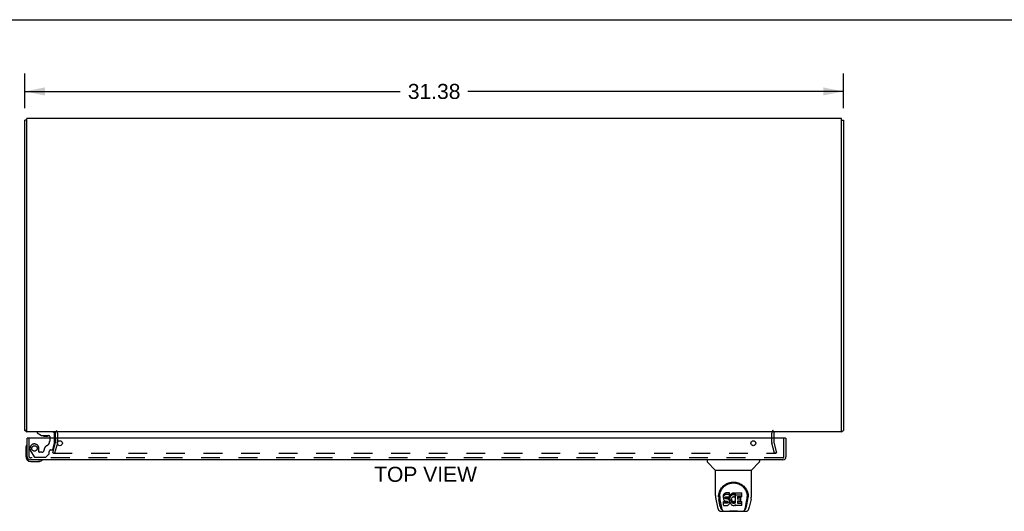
# Model space of a CAD drawing. Header units: inches. Extents: x 0 to 131, y 0 to 85.
# Tile 6 of 8: x 28 to 65, y 66 to 85. Entities that reach past the tile are written whole.
import ezdxf

# ---------------------------------------------------------------- set-up
doc = ezdxf.new("R2010")
doc.units = ezdxf.units.IN
doc.header["$LTSCALE"] = 7.192308
doc.header["$MEASUREMENT"] = 0
doc.linetypes.add('HIDDEN', pattern=[0.2, 0.1, -0.1])
doc.layers.get('0').update_dxf_attribs({"linetype": 'CONTINUOUS'})
for name, color, linetype in [('DEFAULT_2', 8, 'HIDDEN'), ('DIMENSIONS', 7, 'CONTINUOUS'), ('DOOR_ASSEMBLY', 7, 'CONTINUOUS')]:
    doc.layers.add(name, color=color, linetype=linetype)
doc.styles.get("Standard").update_dxf_attribs({"font": 'arial.ttf'})
doc.dimstyles.new('DIMSTYLE_1', dxfattribs={"dimtxt": 0.576923, "dimasz": 0.769231, "dimexe": 0.09, "dimexo": 0.07, "dimgap": 0.0375, "dimtad": 0, "dimtih": 1, "dimtoh": 1, "dimzin": 4, "dimdsep": 46, "dimtxsty": 'Standard', "dimblk": '_FILLED', "dimblk1": '_FILLED', "dimblk2": '_FILLED', "dimcen": 0.09, "dimadec": 3, "dimazin": 1, "dimtfac": 1, "dimtdec": 3, "dimtofl": 0, "dimtmove": 0, "dimatfit": 3, "dimldrblk": '_FILLED', "dimfxl": 0, "dimtolj": 1, "dimtzin": 4, "dimarcsym": 0})

# ---------------------------------------------------------------- blocks, each defined once
blk = doc.blocks.new('_FILLED')
at = {"color": 0, "linetype": 'ByBlock'}
blk.add_solid([(0, 0), (-1, 0.2), (-1, -0.2)], dxfattribs=at)
blk = doc.blocks.new('*D2')
at = {"layer": 'DIMENSIONS', "color": 2, "linetype": 'Continuous'}
for p, q in [((27.846, 81.224), (27.846, 82.562)), ((59.221, 81.224), (59.221, 82.562)), ((27.846, 81.869), (42.237, 81.869)), ((59.221, 81.869), (44.83, 81.869))]:
    blk.add_line(p, q, dxfattribs=at)
at = {"layer": 'DIMENSIONS', "color": 2, "linetype": 'Continuous', "xscale": 0.7692307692, "yscale": 0.7692307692, "zscale": 0.7692307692, "rotation": 180}
blk.add_blockref('_FILLED', (27.846, 81.869), dxfattribs=at)
at = {"layer": 'DIMENSIONS', "color": 2, "linetype": 'Continuous', "xscale": 0.7692307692, "yscale": 0.7692307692, "zscale": 0.7692307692}
blk.add_blockref('_FILLED', (59.221, 81.869), dxfattribs=at)
at = {"layer": 'DIMENSIONS', "color": 2, "linetype": 'Continuous', "insert": (43.533, 82.158), "char_height": 0.5769, "width": 2.01601, "attachment_point": 2, "line_spacing_factor": 0.9}
blk.add_mtext('31.38', dxfattribs=at)

msp = doc.modelspace()

# ---------------------------------------------------------------- linework, layer by layer
at = {"color": 7, "linetype": 'Continuous'}
for p, q in [((0, 84.615), (130.769, 84.615)), ((27.921, 80.766), (27.846, 80.766)), ((59.146, 80.766), (59.221, 80.766)), ((27.921, 68.892), (27.846, 68.892))]:
    msp.add_line(p, q, dxfattribs=at)
at = {"color": 3, "linetype": 'Continuous'}
for p, q in [((27.846, 68.892), (27.846, 80.766)), ((27.921, 68.829), (27.921, 80.829)), ((59.146, 80.829), (27.921, 80.829)), ((59.146, 68.829), (59.146, 80.829)), ((59.221, 80.766), (59.221, 68.892)), ((59.146, 68.829), (27.921, 68.829)), ((29.021, 68.586), (29.021, 68.787)), ((56.546, 68.787), (56.546, 68.586)), ((59.203, 68.875), (59.207, 68.877))]:
    msp.add_line(p, q, dxfattribs=at)
for points in [[(27.86, 68.877), (27.858, 68.879), (27.856, 68.88), (27.854, 68.881), (27.852, 68.882), (27.851, 68.883), (27.849, 68.885), (27.848, 68.886), (27.847, 68.887), (27.847, 68.888), (27.846, 68.89), (27.846, 68.891), (27.846, 68.892)], [(27.877, 68.866), (27.875, 68.868), (27.873, 68.869), (27.871, 68.871), (27.869, 68.872), (27.867, 68.874), (27.865, 68.875), (27.86, 68.877)], [(59.19, 68.866), (59.19, 68.867), (59.191, 68.867), (59.192, 68.868), (59.192, 68.869), (59.193, 68.869), (59.194, 68.87), (59.195, 68.871), (59.196, 68.872), (59.198, 68.872), (59.199, 68.873), (59.2, 68.874), (59.201, 68.874), (59.203, 68.875)], [(59.207, 68.877), (59.208, 68.878), (59.209, 68.879), (59.21, 68.879), (59.211, 68.88), (59.212, 68.88), (59.213, 68.881), (59.214, 68.882), (59.215, 68.882), (59.215, 68.883), (59.216, 68.883), (59.217, 68.884), (59.217, 68.884), (59.218, 68.885), (59.218, 68.885), (59.219, 68.886), (59.219, 68.886), (59.219, 68.887), (59.22, 68.887), (59.22, 68.888), (59.22, 68.888), (59.22, 68.888), (59.22, 68.889), (59.221, 68.889), (59.221, 68.89), (59.221, 68.89), (59.221, 68.891), (59.221, 68.891), (59.221, 68.892)]]:
    msp.add_lwpolyline(points, dxfattribs=at)
for centre, radius, start, end in [((27.963, 68.946), 0.117, 222.5569, 248.9578), ((28.979, 68.787), 0.042, 0, 90), ((56.588, 68.787), 0.042, 90, 180), ((59.104, 68.946), 0.117, 291.0377, 317.4431)]:
    msp.add_arc(centre, radius, start, end, dxfattribs=at)
at = {"layer": 'DEFAULT_2', "color": 8, "linetype": 'HIDDEN'}
for p, q in [((29.096, 68.787), (29.096, 68.428)), ((56.471, 68.428), (56.471, 68.787)), ((28.917, 68.035), (29.02, 68.421)), ((29.092, 68.402), (28.989, 68.016)), ((29.021, 68.586), (29.021, 68.428)), ((56.578, 68.016), (56.474, 68.402)), ((56.546, 68.586), (56.546, 68.428)), ((56.547, 68.421), (56.65, 68.035)), ((28.917, 68.035), (28.989, 68.016)), ((28.924, 68.035), (28.924, 68.034)), ((28.944, 68.016), (56.623, 68.016)), ((56.65, 68.035), (56.578, 68.016))]:
    msp.add_line(p, q, dxfattribs=at)
for points in [[(28.924, 68.04), (28.924, 68.038), (28.924, 68.036), (28.924, 68.035)], [(28.924, 68.034), (28.924, 68.032), (28.924, 68.03), (28.925, 68.028), (28.926, 68.027), (28.927, 68.025), (28.928, 68.023), (28.929, 68.022), (28.931, 68.021), (28.932, 68.019), (28.934, 68.018), (28.936, 68.018), (28.938, 68.017)], [(28.944, 68.016), (28.942, 68.016), (28.94, 68.016), (28.938, 68.017)], [(56.643, 68.035), (56.643, 68.034), (56.643, 68.032), (56.643, 68.03), (56.642, 68.028), (56.641, 68.027), (56.64, 68.025), (56.639, 68.023), (56.638, 68.022), (56.636, 68.021), (56.635, 68.019), (56.633, 68.018), (56.631, 68.018), (56.629, 68.017), (56.627, 68.016), (56.625, 68.016), (56.623, 68.016)], [(56.643, 68.04), (56.643, 68.038), (56.643, 68.036), (56.643, 68.035)]]:
    msp.add_lwpolyline(points, dxfattribs=at)
for centre, radius, start, end in [((28.979, 68.787), 0.117, 0, 56.9002), ((56.588, 68.787), 0.117, 123.0998, 180), ((28.996, 68.428), 0.025, 345, 360), ((28.996, 68.428), 0.1, 345, 360), ((56.571, 68.428), 0.1, 180, 195), ((56.571, 68.428), 0.025, 180, 195)]:
    msp.add_arc(centre, radius, start, end, dxfattribs=at)
at = {"layer": 'DOOR_ASSEMBLY', "color": 7, "linetype": 'Continuous'}
for p, q in [((28.314, 68.829), (28.314, 68.79)), ((28.314, 68.79), (28.49, 68.691)), ((28.49, 68.691), (28.767, 68.691)), ((28.983, 68.586), (28.983, 68.75)), ((27.955, 68.586), (27.94, 68.586)), ((28.579, 68.674), (28.719, 68.674)), ((28.798, 68.66), (28.798, 68.586)), ((57, 68.586), (57.015, 68.586)), ((27.88, 68.19), (27.88, 67.901)), ((28.08, 67.701), (28.37, 67.701)), ((28.408, 67.703), (28.37, 67.701)), ((53.999, 67.761), (53.999, 67.698)), ((54.308, 67.373), (54.01, 67.67)), ((55.698, 67.373), (55.995, 67.67)), ((56.007, 67.761), (56.007, 67.698)), ((54.314, 67.367), (55.692, 67.367)), ((54.314, 66.395), (54.314, 67.367)), ((55.692, 66.396), (55.692, 67.367)), ((54.439, 66.427), (54.438, 66.363)), ((54.624, 66.422), (54.619, 66.399)), ((54.633, 66.444), (54.624, 66.422)), ((54.624, 66.355), (54.624, 66.422)), ((54.647, 66.464), (54.633, 66.444)), ((54.633, 66.378), (54.633, 66.444)), ((54.655, 66.472), (54.647, 66.464)), ((54.647, 66.397), (54.647, 66.464)), ((54.665, 66.479), (54.655, 66.472)), ((54.655, 66.405), (54.655, 66.472)), ((54.686, 66.488), (54.665, 66.479)), ((54.665, 66.412), (54.665, 66.479)), ((54.686, 66.421), (54.665, 66.412)), ((54.71, 66.496), (54.686, 66.488)), ((54.686, 66.421), (54.686, 66.488)), ((54.71, 66.429), (54.686, 66.421)), ((54.849, 66.496), (54.71, 66.496)), ((54.71, 66.429), (54.71, 66.496)), ((54.849, 66.429), (54.71, 66.429)), ((54.851, 66.453), (54.849, 66.496)), ((54.849, 66.429), (54.849, 66.496)), ((54.851, 66.386), (54.849, 66.429)), ((54.851, 66.386), (54.851, 66.453)), ((54.883, 66.415), (54.872, 66.396)), ((54.896, 66.433), (54.883, 66.415)), ((54.883, 66.348), (54.883, 66.415)), ((54.911, 66.45), (54.896, 66.433)), ((54.896, 66.366), (54.896, 66.433)), ((54.927, 66.465), (54.911, 66.45)), ((54.911, 66.383), (54.911, 66.45)), ((54.945, 66.478), (54.927, 66.465)), ((54.927, 66.398), (54.927, 66.465)), ((54.966, 66.487), (54.945, 66.478)), ((54.945, 66.411), (54.945, 66.478)), ((54.966, 66.42), (54.945, 66.411)), ((54.987, 66.492), (54.966, 66.487)), ((54.966, 66.42), (54.966, 66.487)), ((54.987, 66.425), (54.966, 66.42)), ((55.01, 66.494), (54.987, 66.492)), ((54.987, 66.425), (54.987, 66.492)), ((55.01, 66.427), (54.987, 66.425)), ((55.01, 66.494), (55.032, 66.494)), ((55.01, 66.427), (55.01, 66.494)), ((55.032, 66.427), (55.01, 66.427)), ((55.043, 66.492), (55.032, 66.494)), ((55.032, 66.427), (55.032, 66.494)), ((55.043, 66.425), (55.032, 66.427)), ((55.054, 66.489), (55.043, 66.492)), ((55.043, 66.425), (55.043, 66.492)), ((55.054, 66.422), (55.043, 66.425)), ((55.072, 66.477), (55.054, 66.489)), ((55.054, 66.422), (55.054, 66.489)), ((55.072, 66.41), (55.054, 66.422)), ((55.072, 66.477), (55.072, 66.41)), ((55.074, 66.473), (55.074, 66.41)), ((55.083, 66.494), (55.319, 66.494)), ((55.083, 66.102), (55.083, 66.494)), ((55.083, 66.427), (55.319, 66.427)), ((55.324, 66.348), (55.324, 66.489)), ((55.567, 66.427), (55.568, 66.363)), ((54.329, 66.252), (54.394, 65.947)), ((54.432, 66.353), (54.432, 66.353)), ((54.432, 66.34), (54.432, 66.34)), ((54.501, 65.975), (54.448, 66.245)), ((54.476, 66.353), (54.476, 66.33)), ((54.485, 66.232), (54.542, 65.939)), ((54.619, 66.399), (54.617, 66.375)), ((54.617, 66.308), (54.617, 66.375)), ((54.619, 66.332), (54.617, 66.308)), ((54.617, 66.308), (54.618, 66.284)), ((54.618, 66.284), (54.621, 66.261)), ((54.619, 66.332), (54.619, 66.399)), ((54.624, 66.355), (54.619, 66.332)), ((54.619, 66.022), (54.619, 66.164)), ((54.621, 66.261), (54.63, 66.238)), ((54.633, 66.378), (54.624, 66.355)), ((54.683, 66.169), (54.624, 66.168)), ((54.624, 66.102), (54.624, 66.168)), ((54.683, 66.102), (54.624, 66.102)), ((54.63, 66.238), (54.643, 66.218)), ((54.647, 66.397), (54.633, 66.378)), ((54.643, 66.218), (54.659, 66.201)), ((54.655, 66.405), (54.647, 66.397)), ((54.665, 66.412), (54.655, 66.405)), ((54.659, 66.201), (54.679, 66.188)), ((54.679, 66.188), (54.69, 66.184)), ((54.744, 66.169), (54.683, 66.169)), ((54.683, 66.102), (54.683, 66.169)), ((54.744, 66.102), (54.683, 66.102)), ((54.688, 66.296), (54.689, 66.311)), ((54.689, 66.289), (54.688, 66.296)), ((54.689, 66.311), (54.691, 66.326)), ((54.689, 66.289), (54.689, 66.311)), ((54.691, 66.282), (54.689, 66.289)), ((54.69, 66.184), (54.702, 66.182)), ((54.691, 66.326), (54.694, 66.333)), ((54.691, 66.282), (54.691, 66.326)), ((54.695, 66.276), (54.691, 66.282)), ((54.694, 66.333), (54.699, 66.338)), ((54.695, 66.276), (54.695, 66.334)), ((54.701, 66.271), (54.695, 66.276)), ((54.699, 66.338), (54.714, 66.342)), ((54.716, 66.334), (54.701, 66.338)), ((54.701, 66.338), (54.701, 66.338)), ((54.701, 66.271), (54.701, 66.338)), ((54.716, 66.267), (54.701, 66.271)), ((54.702, 66.182), (54.749, 66.181)), ((54.714, 66.342), (54.729, 66.344)), ((54.74, 66.335), (54.716, 66.334)), ((54.716, 66.267), (54.716, 66.334)), ((54.74, 66.268), (54.716, 66.267)), ((54.729, 66.344), (54.842, 66.344)), ((54.764, 66.334), (54.74, 66.335)), ((54.74, 66.268), (54.74, 66.335)), ((54.764, 66.267), (54.74, 66.268)), ((54.759, 66.17), (54.744, 66.169)), ((54.744, 66.102), (54.744, 66.169)), ((54.759, 66.104), (54.744, 66.102)), ((54.749, 66.181), (54.757, 66.18)), ((54.757, 66.18), (54.764, 66.178)), ((54.765, 66.174), (54.759, 66.17)), ((54.759, 66.104), (54.759, 66.17)), ((54.765, 66.107), (54.759, 66.104)), ((54.787, 66.328), (54.764, 66.334)), ((54.764, 66.267), (54.764, 66.334)), ((54.787, 66.262), (54.764, 66.267)), ((54.764, 66.178), (54.77, 66.173)), ((54.767, 66.175), (54.765, 66.174)), ((54.765, 66.107), (54.765, 66.174)), ((54.771, 66.112), (54.765, 66.107)), ((54.77, 66.173), (54.775, 66.167)), ((54.771, 66.112), (54.771, 66.172)), ((54.78, 66.124), (54.771, 66.112)), ((54.775, 66.167), (54.781, 66.154)), ((54.78, 66.124), (54.78, 66.156)), ((54.783, 66.131), (54.78, 66.124)), ((54.781, 66.154), (54.784, 66.139)), ((54.783, 66.131), (54.783, 66.143)), ((54.784, 66.139), (54.783, 66.131)), ((54.798, 66.324), (54.787, 66.328)), ((54.787, 66.262), (54.787, 66.328)), ((54.798, 66.257), (54.787, 66.262)), ((54.808, 66.317), (54.798, 66.324)), ((54.798, 66.257), (54.798, 66.324)), ((54.808, 66.25), (54.798, 66.257)), ((54.825, 66.3), (54.808, 66.317)), ((54.808, 66.25), (54.808, 66.317)), ((54.825, 66.233), (54.808, 66.25)), ((54.811, 66.037), (54.828, 66.054)), ((54.838, 66.28), (54.825, 66.3)), ((54.825, 66.233), (54.825, 66.3)), ((54.838, 66.213), (54.825, 66.233)), ((54.828, 66.054), (54.835, 66.064)), ((54.835, 66.064), (54.84, 66.074)), ((54.848, 66.258), (54.838, 66.28)), ((54.838, 66.213), (54.838, 66.28)), ((54.848, 66.191), (54.838, 66.213)), ((54.84, 66.074), (54.849, 66.097)), ((54.842, 66.344), (54.847, 66.344)), ((54.847, 66.344), (54.849, 66.349)), ((54.849, 66.254), (54.848, 66.258)), ((54.848, 66.191), (54.848, 66.258)), ((54.854, 66.168), (54.848, 66.191)), ((54.849, 66.349), (54.85, 66.362)), ((54.854, 66.332), (54.849, 66.287)), ((54.849, 66.22), (54.849, 66.287)), ((54.854, 66.265), (54.849, 66.22)), ((54.849, 66.22), (54.85, 66.198)), ((54.849, 66.097), (54.855, 66.12)), ((54.85, 66.362), (54.851, 66.386)), ((54.85, 66.198), (54.853, 66.176)), ((54.853, 66.176), (54.858, 66.154)), ((54.858, 66.354), (54.854, 66.332)), ((54.854, 66.265), (54.854, 66.332)), ((54.858, 66.287), (54.854, 66.265)), ((54.857, 66.144), (54.854, 66.168)), ((54.855, 66.12), (54.857, 66.144)), ((54.857, 66.144), (54.857, 66.158)), ((54.864, 66.375), (54.858, 66.354)), ((54.858, 66.287), (54.858, 66.354)), ((54.864, 66.308), (54.858, 66.287)), ((54.858, 66.154), (54.865, 66.133)), ((54.872, 66.396), (54.864, 66.375)), ((54.864, 66.308), (54.864, 66.375)), ((54.872, 66.329), (54.864, 66.308)), ((54.865, 66.133), (54.886, 66.094)), ((54.872, 66.329), (54.872, 66.396)), ((54.883, 66.348), (54.872, 66.329)), ((54.896, 66.366), (54.883, 66.348)), ((54.886, 66.094), (54.899, 66.075)), ((54.911, 66.383), (54.896, 66.366)), ((54.899, 66.075), (54.913, 66.059)), ((54.927, 66.398), (54.911, 66.383)), ((54.913, 66.059), (54.93, 66.044)), ((54.919, 66.236), (54.918, 66.209)), ((54.918, 66.209), (54.92, 66.196)), ((54.922, 66.263), (54.919, 66.236)), ((54.92, 66.196), (54.92, 66.236)), ((54.92, 66.196), (54.923, 66.183)), ((54.921, 66.255), (54.923, 66.25)), ((54.926, 66.276), (54.922, 66.263)), ((54.923, 66.25), (54.933, 66.225)), ((54.923, 66.183), (54.923, 66.25)), ((54.923, 66.183), (54.933, 66.158)), ((54.932, 66.287), (54.926, 66.276)), ((54.945, 66.411), (54.927, 66.398)), ((54.93, 66.044), (54.947, 66.03)), ((54.946, 66.311), (54.932, 66.287)), ((54.933, 66.225), (54.946, 66.202)), ((54.933, 66.158), (54.933, 66.225)), ((54.933, 66.158), (54.946, 66.135)), ((54.954, 66.321), (54.946, 66.311)), ((54.946, 66.202), (54.955, 66.192)), ((54.946, 66.135), (54.946, 66.202)), ((54.946, 66.135), (54.955, 66.125)), ((54.965, 66.328), (54.954, 66.321)), ((54.955, 66.192), (54.965, 66.183)), ((54.955, 66.125), (54.955, 66.192)), ((54.955, 66.125), (54.965, 66.116)), ((54.99, 66.339), (54.965, 66.328)), ((54.965, 66.183), (54.976, 66.176)), ((54.965, 66.116), (54.965, 66.183)), ((54.965, 66.116), (54.976, 66.109)), ((54.976, 66.176), (54.989, 66.171)), ((54.976, 66.109), (54.976, 66.176)), ((54.976, 66.109), (54.989, 66.104)), ((54.989, 66.171), (55.002, 66.169)), ((54.989, 66.104), (54.989, 66.171)), ((54.989, 66.104), (55.002, 66.102)), ((55.003, 66.342), (54.99, 66.339)), ((55.002, 66.169), (55.015, 66.168)), ((55.002, 66.102), (55.002, 66.169)), ((55.002, 66.102), (55.015, 66.101)), ((55.016, 66.342), (55.003, 66.342)), ((55.015, 66.168), (55.028, 66.17)), ((55.015, 66.101), (55.015, 66.168)), ((55.015, 66.101), (55.028, 66.103)), ((55.029, 66.339), (55.016, 66.342)), ((55.028, 66.17), (55.041, 66.174)), ((55.028, 66.103), (55.028, 66.17)), ((55.028, 66.103), (55.041, 66.107)), ((55.042, 66.334), (55.029, 66.339)), ((55.041, 66.174), (55.053, 66.18)), ((55.041, 66.107), (55.041, 66.174)), ((55.041, 66.107), (55.053, 66.113)), ((55.074, 66.405), (55.048, 66.336)), ((55.053, 66.18), (55.064, 66.187)), ((55.053, 66.113), (55.053, 66.18)), ((55.053, 66.113), (55.064, 66.12)), ((55.064, 66.187), (55.064, 66.12)), ((55.071, 66.186), (55.083, 66.168)), ((55.071, 66.119), (55.083, 66.102)), ((55.153, 66.339), (55.153, 66.272)), ((55.154, 66.18), (55.154, 66.103)), ((55.319, 66.343), (55.157, 66.343)), ((55.157, 66.334), (55.289, 66.334)), ((55.157, 66.267), (55.289, 66.267)), ((55.289, 66.185), (55.158, 66.185)), ((55.158, 66.165), (55.32, 66.165)), ((55.158, 66.098), (55.32, 66.098)), ((55.293, 66.189), (55.293, 66.329)), ((55.325, 66.022), (55.325, 66.161)), ((55.463, 65.939), (55.52, 66.229)), ((55.505, 65.975), (55.557, 66.245)), ((55.52, 66.229), (55.521, 66.233)), ((55.574, 66.353), (55.574, 66.353)), ((55.574, 66.34), (55.574, 66.34)), ((55.677, 66.252), (55.612, 65.947)), ((54.518, 65.792), (55.488, 65.792)), ((54.56, 65.871), (54.553, 65.871)), ((54.559, 65.875), (54.562, 65.865)), ((54.562, 65.865), (54.562, 65.865)), ((54.605, 65.792), (54.599, 65.792)), ((54.605, 65.792), (54.603, 65.792)), ((54.624, 66.017), (54.768, 66.017)), ((54.768, 66.017), (54.78, 66.019)), ((54.78, 66.019), (54.791, 66.023)), ((54.791, 66.023), (54.811, 66.037)), ((54.947, 66.03), (54.957, 66.025)), ((54.957, 66.025), (54.968, 66.021)), ((54.968, 66.021), (54.989, 66.016)), ((54.989, 66.016), (55.011, 66.013)), ((55.011, 66.013), (55.034, 66.016)), ((55.034, 66.016), (55.055, 66.023)), ((55.055, 66.023), (55.074, 66.035)), ((55.085, 66.035), (55.074, 66.035)), ((55.074, 66.035), (55.074, 66.035)), ((55.085, 66.022), (55.085, 66.035)), ((55.32, 66.017), (55.089, 66.017)), ((55.402, 65.792), (55.401, 65.792)), ((55.444, 65.865), (55.447, 65.875)), ((55.444, 65.865), (55.444, 65.865)), ((55.453, 65.871), (55.446, 65.871))]:
    msp.add_line(p, q, dxfattribs=at)
at = {"layer": 'DOOR_ASSEMBLY', "color": 8, "linetype": 'HIDDEN'}
for p, q in [((28.904, 68.829), (28.314, 68.829)), ((28.015, 67.878), (28.015, 68.586)), ((28.798, 68.586), (28.798, 68.476)), ((28.915, 68.163), (28.983, 68.419)), ((28.983, 68.419), (28.983, 68.586)), ((56.94, 67.878), (56.94, 68.586)), ((28.066, 68.113), (28.201, 67.88)), ((28.387, 68.066), (28.387, 68.199)), ((28.497, 68.05), (28.403, 68.05)), ((28.66, 67.873), (28.776, 67.988)), ((28.781, 68.003), (28.781, 68.081)), ((28.84, 68.14), (28.885, 68.14)), ((56.898, 67.836), (28.057, 67.836)), ((28.227, 67.865), (28.639, 67.865))]:
    msp.add_line(p, q, dxfattribs=at)
at = {"layer": 'DOOR_ASSEMBLY', "color": 3, "linetype": 'Continuous'}
for p, q in [((27.94, 67.878), (27.94, 68.586)), ((57, 68.586), (27.955, 68.586)), ((57.015, 68.586), (57.015, 67.878)), ((56.898, 67.761), (28.057, 67.761))]:
    msp.add_line(p, q, dxfattribs=at)
at = {"layer": 'DOOR_ASSEMBLY', "color": 7, "linetype": 'Continuous'}
for points in [[(54.432, 66.353), (54.435, 66.394), (54.442, 66.444), (54.452, 66.491), (54.466, 66.535), (54.484, 66.577), (54.503, 66.616), (54.526, 66.653), (54.551, 66.688), (54.578, 66.721), (54.607, 66.752), (54.639, 66.78), (54.673, 66.806), (54.708, 66.829), (54.746, 66.85), (54.786, 66.868), (54.827, 66.883), (54.87, 66.895), (54.913, 66.904), (54.958, 66.909), (55.003, 66.911), (55.048, 66.909), (55.093, 66.904), (55.137, 66.895), (55.179, 66.883), (55.221, 66.868), (55.26, 66.849), (55.298, 66.829), (55.334, 66.805), (55.367, 66.779), (55.399, 66.751), (55.428, 66.721), (55.456, 66.688), (55.48, 66.653), (55.503, 66.616), (55.523, 66.576), (55.54, 66.534), (55.554, 66.49), (55.564, 66.443), (55.571, 66.394), (55.574, 66.353)], [(54.476, 66.353), (54.476, 66.373), (54.478, 66.397), (54.48, 66.422), (54.484, 66.445), (54.489, 66.469), (54.495, 66.492), (54.501, 66.515), (54.509, 66.537), (54.518, 66.558), (54.527, 66.579), (54.537, 66.6), (54.548, 66.619), (54.56, 66.638), (54.572, 66.656), (54.585, 66.674), (54.598, 66.69), (54.611, 66.706), (54.625, 66.721), (54.64, 66.735), (54.655, 66.749), (54.67, 66.761), (54.685, 66.773), (54.7, 66.784), (54.716, 66.795), (54.732, 66.805), (54.747, 66.814), (54.763, 66.822), (54.779, 66.83), (54.795, 66.837), (54.811, 66.844), (54.827, 66.85), (54.843, 66.855), (54.859, 66.86), (54.875, 66.864), (54.891, 66.868), (54.907, 66.871), (54.923, 66.874), (54.938, 66.876), (54.954, 66.878), (54.97, 66.879), (54.986, 66.88), (55.002, 66.88), (55.018, 66.88), (55.034, 66.879), (55.05, 66.878), (55.066, 66.876), (55.082, 66.874), (55.098, 66.871), (55.114, 66.868), (55.13, 66.865), (55.146, 66.86), (55.162, 66.856), (55.178, 66.85), (55.194, 66.844), (55.21, 66.838), (55.226, 66.831), (55.242, 66.823), (55.258, 66.814), (55.273, 66.805), (55.289, 66.796), (55.305, 66.785), (55.32, 66.774), (55.335, 66.762), (55.35, 66.749), (55.365, 66.736), (55.38, 66.722), (55.394, 66.707), (55.408, 66.691), (55.421, 66.674), (55.434, 66.657), (55.446, 66.639), (55.457, 66.62), (55.468, 66.6), (55.479, 66.58), (55.488, 66.559), (55.497, 66.537), (55.504, 66.515), (55.511, 66.492), (55.517, 66.469), (55.522, 66.446), (55.525, 66.422), (55.528, 66.398), (55.529, 66.373), (55.53, 66.353)], [(54.314, 66.395), (54.315, 66.362), (54.318, 66.322), (54.323, 66.283), (54.329, 66.252)], [(54.432, 66.34), (54.432, 66.345), (54.432, 66.353)], [(54.476, 66.33), (54.476, 66.314), (54.478, 66.285), (54.481, 66.257), (54.485, 66.232)], [(54.624, 66.168), (54.623, 66.168), (54.623, 66.168), (54.622, 66.168), (54.622, 66.168), (54.622, 66.168), (54.621, 66.168), (54.621, 66.167), (54.62, 66.167), (54.62, 66.167), (54.62, 66.166), (54.62, 66.166), (54.619, 66.165), (54.619, 66.164), (54.619, 66.164)], [(54.624, 66.102), (54.623, 66.102), (54.623, 66.101), (54.622, 66.101), (54.622, 66.101), (54.622, 66.101), (54.621, 66.101), (54.621, 66.1), (54.62, 66.1), (54.62, 66.1), (54.62, 66.099), (54.62, 66.099), (54.619, 66.098), (54.619, 66.098), (54.619, 66.097)], [(55.521, 66.233), (55.521, 66.236), (55.522, 66.239), (55.522, 66.242), (55.523, 66.245), (55.523, 66.248), (55.524, 66.251), (55.524, 66.255), (55.525, 66.258), (55.525, 66.262), (55.526, 66.266), (55.526, 66.269), (55.527, 66.273), (55.527, 66.277), (55.528, 66.281), (55.528, 66.285), (55.528, 66.29), (55.529, 66.294), (55.529, 66.299), (55.529, 66.303), (55.529, 66.308), (55.53, 66.313), (55.53, 66.317), (55.53, 66.322), (55.53, 66.328), (55.53, 66.353)], [(55.574, 66.353), (55.574, 66.346), (55.574, 66.34)], [(55.677, 66.252), (55.682, 66.282), (55.688, 66.322), (55.691, 66.362), (55.692, 66.396)], [(54.394, 65.947), (54.397, 65.934), (54.402, 65.915), (54.407, 65.898), (54.412, 65.883), (54.418, 65.87), (54.424, 65.857), (54.43, 65.846), (54.437, 65.835), (54.445, 65.826), (54.455, 65.817), (54.465, 65.809), (54.476, 65.802), (54.488, 65.797), (54.501, 65.794), (54.515, 65.792), (54.518, 65.792)], [(54.542, 65.939), (54.545, 65.928), (54.548, 65.914), (54.551, 65.9), (54.555, 65.888), (54.559, 65.875)], [(54.562, 65.865), (54.567, 65.852), (54.574, 65.84), (54.58, 65.829), (54.587, 65.82), (54.594, 65.812), (54.602, 65.805), (54.611, 65.799), (54.621, 65.795), (54.631, 65.793), (54.639, 65.792)], [(54.719, 65.792), (54.74, 65.793), (54.762, 65.794), (54.785, 65.796), (54.81, 65.799), (54.836, 65.802), (54.863, 65.805), (54.89, 65.808), (54.918, 65.81), (54.947, 65.812), (54.976, 65.813), (55.005, 65.813), (55.035, 65.812), (55.064, 65.811), (55.092, 65.809), (55.12, 65.807), (55.147, 65.804), (55.173, 65.802), (55.198, 65.799), (55.222, 65.796), (55.245, 65.794), (55.266, 65.793), (55.286, 65.792)], [(54.719, 65.792), (54.742, 65.793), (54.768, 65.794), (54.796, 65.797), (54.824, 65.8), (54.853, 65.803), (54.882, 65.805), (54.911, 65.808), (54.941, 65.809), (54.972, 65.811), (55.002, 65.811), (55.033, 65.811), (55.063, 65.81), (55.094, 65.808), (55.123, 65.805), (55.153, 65.803), (55.181, 65.8), (55.21, 65.797), (55.237, 65.794), (55.264, 65.793), (55.286, 65.792)], [(55.367, 65.792), (55.375, 65.793), (55.385, 65.795), (55.395, 65.799), (55.404, 65.805), (55.412, 65.812), (55.419, 65.82), (55.426, 65.829), (55.432, 65.84), (55.438, 65.852), (55.444, 65.865)], [(55.447, 65.875), (55.451, 65.888), (55.455, 65.9), (55.458, 65.914), (55.461, 65.928), (55.463, 65.939)], [(55.488, 65.792), (55.49, 65.792), (55.504, 65.794), (55.517, 65.797), (55.529, 65.802), (55.54, 65.809), (55.551, 65.816), (55.56, 65.825), (55.568, 65.835), (55.575, 65.846), (55.582, 65.857), (55.588, 65.869), (55.594, 65.883), (55.599, 65.898), (55.604, 65.915), (55.609, 65.934), (55.612, 65.947)]]:
    msp.add_lwpolyline(points, dxfattribs=at)
at = {"layer": 'DOOR_ASSEMBLY', "color": 8, "linetype": 'HIDDEN'}
msp.add_circle((28.215, 68.199), 0.103, dxfattribs=at)
at = {"layer": 'DOOR_ASSEMBLY', "color": 3, "linetype": 'Continuous'}
for centre in [(29.19, 68.398), (55.765, 68.398)]:
    msp.add_circle(centre, 0.094, dxfattribs=at)
at = {"layer": 'DOOR_ASSEMBLY', "color": 7, "linetype": 'Continuous'}
for centre, radius, start, end in [((28.579, 68.764), 0.09, 234.8123, 270), ((28.719, 68.764), 0.09, 270, 304.9232), ((28.767, 68.66), 0.031, 0, 90), ((28.904, 68.75), 0.079, 0, 90), ((28.13, 68.19), 0.25, 149.1101, 180), ((27.929, 68.311), 0.015, 96.3796, 149.1101), ((27.925, 68.311), 0.015, 0, 83.6204), ((28.08, 67.901), 0.2, 180, 270), ((28.37, 67.951), 0.25, 270, 300.8899), ((28.49, 67.746), 0.015, 6.3796, 90), ((28.49, 67.749), 0.015, 300.8899, 353.6204), ((54.038, 67.698), 0.0394, 180, 225), ((55.967, 67.698), 0.0394, 315, 360), ((54.322, 67.387), 0.0197, 225, 262.5), ((55.684, 67.387), 0.0197, 277.5, 315)]:
    msp.add_arc(centre, radius, start, end, dxfattribs=at)
at = {"layer": 'DOOR_ASSEMBLY', "color": 8, "linetype": 'HIDDEN'}
for centre, radius, start, end in [((28.215, 68.199), 0.172, 0, 210), ((28.772, 68.14), 0.185, 115.7418, 180), ((28.61, 68.476), 0.188, 295.7418, 360), ((28.403, 68.066), 0.016, 180, 270), ((28.497, 68.14), 0.09, 270, 360), ((28.761, 68.003), 0.02, 315, 360), ((28.84, 68.081), 0.059, 90, 180), ((28.885, 68.171), 0.031, 270, 345), ((28.057, 67.878), 0.042, 180, 270), ((28.227, 67.895), 0.03, 210, 270), ((28.639, 67.895), 0.03, 270, 315), ((56.898, 67.878), 0.042, 270, 360)]:
    msp.add_arc(centre, radius, start, end, dxfattribs=at)
at = {"layer": 'DOOR_ASSEMBLY', "color": 3, "linetype": 'Continuous'}
for centre, start, end in [((28.057, 67.878), 180, 270), ((56.898, 67.878), 270, 360)]:
    msp.add_arc(centre, 0.117, start, end, dxfattribs=at)
at = {"layer": 'DOOR_ASSEMBLY', "color": 7, "linetype": 'Continuous'}
for centre, major_axis, ratio, start_param, end_param in [((55.003, 66.353), (0, 0.565), 0.999848, 1.137008, 1.76365), ((55.07, 66.473), (0, 0.00448), 1, -1.566905, -0.665444), ((55.319, 66.489), (0, 0.00448), 1, -1.570796, 0), ((55.319, 66.422), (0, 0.00448), 1, -1.570796, 0), ((55.003, 66.353), (0, 0.565), 0.999848, 4.519536, 5.145564), ((55.044, 66.338), (0, 0.00448), 1, -3.557718, -1.937287), ((55.067, 66.183), (0, 0.00448), 1, 0, 0.651783), ((55.067, 66.117), (0, 0.00448), 1, -0.975826, 0.651783), ((55.067, 66.183), (0.00448, 0), 1, 0.594971, 1.570796), ((55.07, 66.406), (0.00448, 0), 1, 5.916695, 7.188538), ((55.157, 66.339), (0, 0.00448), 1, 0, 1.570796), ((55.157, 66.338), (0.00448, 0), 1, -2.747552, -2.072978), ((55.157, 66.272), (0, 0.00448), 1, -4.712389, -3.141593), ((55.158, 66.18), (0, 0.00448), 1, 0, 1.570796), ((55.158, 66.17), (0, 0.00448), 1, -4.712389, -3.141593), ((55.158, 66.103), (0, 0.00448), 1, -4.712389, -3.141593), ((55.157, 66.338), (0, 0.00448), 1, -3.643774, -3.141593), ((55.289, 66.329), (0, 0.00448), 1, -1.570796, 0), ((55.289, 66.263), (0, 0.00448), 1, -1.570796, 0), ((55.289, 66.189), (0, 0.00448), 1, -3.141593, -1.570796), ((55.319, 66.348), (0, 0.00448), 1, -3.141593, -1.570796), ((55.32, 66.161), (0, 0.00448), 1, -1.570796, 0), ((55.32, 66.094), (0, 0.00448), 1, -1.570796, 0), ((54.559, 66.225), (0.007, 0.354), 0.213027, -3.923008, -3.13761), ((54.624, 66.022), (0, 0.00483), 1, 1.570796, 3.141593), ((55.089, 66.022), (0, 0.00448), 1, 1.570796, 3.141593), ((55.32, 66.022), (0, 0.00448), 1, -3.141593, -1.570796), ((55.447, 66.225), (-0.007, 0.354), 0.213027, -3.145575, -2.360177)]:
    msp.add_ellipse(centre, major_axis=major_axis, ratio=ratio, start_param=start_param, end_param=end_param, dxfattribs=at)

# ---------------------------------------------------------------- texts
at = {"layer": 'DIMENSIONS', "color": 2, "linetype": 'Continuous', "insert": (43.204, 67.497), "char_height": 0.5769, "width": 3.93123, "attachment_point": 2, "line_spacing_factor": 0.9}
msp.add_mtext('TOP VIEW', dxfattribs=at)

# ---------------------------------------------------------------- dimensions: what is measured, and where the dimension line sits
at = {"layer": 'DIMENSIONS', "color": 2, "linetype": 'Continuous'}
dim = msp.add_linear_dim(base=(27.84588613, 81.869435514), p1=(59.22088613, 82.631743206), p2=(27.84588613, 82.631743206), angle=180, dimstyle='DIMSTYLE_1', dxfattribs=at)
dim.commit()
dim.dimension.update_dxf_attribs({"geometry": '*D2', "text_midpoint": (43.531090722, 81.866218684), "dimtype": 160})

doc.saveas('drawing.dxf')
